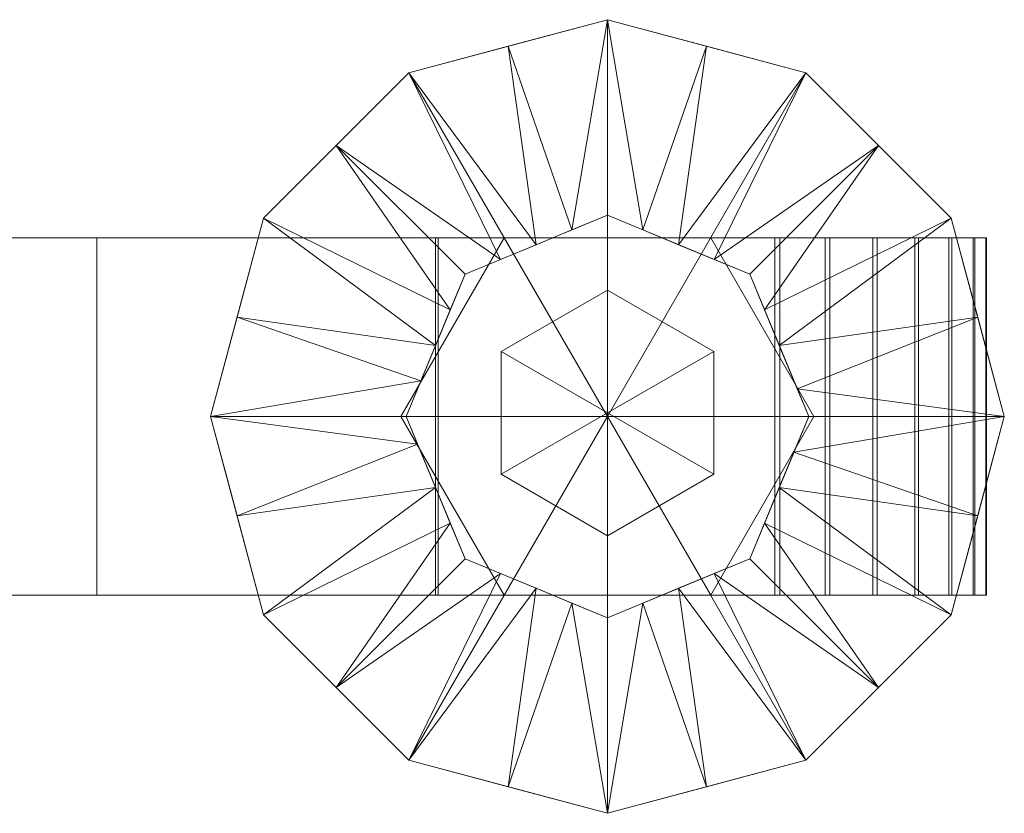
# Model space of a CAD drawing. Header units: millimetres. Extents: x -108 to 328, y -83 to 420.
# Tile 5 of 7: x 26 to 108, y -33 to 33. Entities that reach past the tile are written whole.
import ezdxf

# ---------------------------------------------------------------- set-up
doc = ezdxf.new("R2010")
doc.units = ezdxf.units.MM
doc.layers.add('M-520-M_DRAINAGE_FW', color=2, linetype='Continuous', lineweight=30)

# ---------------------------------------------------------------- blocks, each defined once
blk = doc.blocks.new('AmericanStandard_BathAndShowerMixer_withHandspray_Codie__FFASB211-6T1500BT0_ - Codie Exposed Bath _ Shower Mixer with Handspray-4303-3D View 1')
at = {"layer": 'M-520-M_DRAINAGE_FW', "lineweight": 9}
mesh = blk.add_polyface(dxfattribs=at)
corners = [(74.998, 0), (41.713, 0), (46.172, 16.642), (58.355, 28.825), (74.998, 33.285), (91.64, 28.825), (103.823, 16.642), (108.282, 0)]
mesh.append_faces([[corners[k] for k in face] for face in [(2, 3, 0, 1)]], dxfattribs={"vtx1": -1})
mesh.append_faces([[corners[k] for k in face] for face in [(4, 5, 0, 3)]], dxfattribs={"vtx1": -1, "vtx2": -1})
mesh.append_faces([[corners[k] for k in face] for face in [(6, 7, 0, 5)]], dxfattribs={"vtx2": -1})
mesh = blk.add_polyface(dxfattribs=at)
corners = [(108.282, 0, 7), (103.823, 16.642, 7), (91.64, 28.825, 7), (74.998, 33.285, 7), (58.355, 28.825, 7), (46.172, 16.642, 7), (41.713, 0, 7), (58.114, 0, 25.868), (63.059, 11.938, 25.868), (74.998, 16.883, 25.868), (86.936, 11.938, 25.868), (91.881, 0, 25.868), (60.587, 5.969, 25.868), (69.028, 14.411, 25.868), (80.967, 14.411, 25.868), (89.408, 5.969, 25.868), (61.823, 8.954, 25.868), (88.172, 8.954, 25.868), (66.676, 31.055, 7), (72.013, 15.647, 25.868), (43.943, 8.321, 7), (59.351, 2.985, 25.868), (83.319, 31.055, 7), (77.982, 15.647, 25.868), (90.92, 2.32, 25.868), (106.052, 8.321, 7), (66.044, 13.174, 25.868), (83.951, 13.174, 25.868), (52.264, 22.734, 7), (97.731, 22.734, 7)]
mesh.append_faces([[corners[k] for k in face] for face in [(26, 28, 8), (4, 13, 18), (2, 27, 29), (14, 22, 23), (17, 29, 10), (3, 23, 22), (6, 21, 20), (28, 26, 4), (5, 16, 28)]], dxfattribs={"vtx0": -1, "vtx1": -1})
mesh.append_faces([[corners[k] for k in face] for face in [(3, 19, 9), (2, 14, 27), (5, 12, 16), (12, 5, 20), (18, 13, 19), (17, 1, 29), (15, 25, 1), (24, 0, 25), (3, 9, 23), (14, 2, 22), (29, 27, 10), (25, 15, 24)]], dxfattribs={"vtx0": -1, "vtx2": -1})
mesh.append_faces([[corners[k] for k in face] for face in [(21, 12, 20), (17, 15, 1), (3, 18, 19), (16, 8, 28), (26, 13, 4)]], dxfattribs={"vtx1": -1, "vtx2": -1})
mesh.append_faces([[corners[k] for k in face] for face in [(6, 7, 21), (24, 11, 0)]], dxfattribs={"vtx2": -1})
mesh = blk.add_polyface(dxfattribs=at)
corners = [(108.282, 0), (103.823, 16.642), (91.64, 28.825), (74.998, 33.285), (58.355, 28.825), (46.172, 16.642), (41.713, 0), (41.713, 0, 7), (46.172, 16.642, 7), (58.355, 28.825, 7), (74.998, 33.285, 7), (91.64, 28.825, 7), (103.823, 16.642, 7), (108.282, 0, 7), (52.264, 22.734, 7), (52.264, 22.734), (43.943, 8.321), (43.943, 8.321, 7), (66.676, 31.055, 7), (66.676, 31.055), (106.671, 6.011), (106.052, 8.321, 7), (97.731, 22.734), (97.731, 22.734, 7), (83.319, 31.055, 7), (83.319, 31.055)]
mesh.append_faces([[corners[k] for k in face] for face in [(17, 16, 6, 7)]], dxfattribs={"vtx0": -1})
mesh.append_faces([[corners[k] for k in face] for face in [(1, 21, 20), (21, 1, 12)]], dxfattribs={"vtx0": -1, "vtx1": -1})
mesh.append_faces([[corners[k] for k in face] for face in [(8, 5, 16, 17), (9, 4, 15, 14), (18, 19, 4, 9), (14, 15, 5, 8), (10, 3, 19, 18), (20, 21, 13), (22, 23, 12, 1), (23, 22, 2, 11), (3, 10, 24), (11, 2, 25)]], dxfattribs={"vtx0": -1, "vtx2": -1})
mesh.append_faces([[corners[k] for k in face] for face in [(25, 3, 24, 11)]], dxfattribs={"vtx1": -1, "vtx3": -1})
mesh.append_faces([[corners[k] for k in face] for face in [(13, 0, 20)]], dxfattribs={"vtx2": -1})
mesh = blk.add_polyface(dxfattribs=at)
corners = [(91.881, 0, 25.868), (86.936, 11.938, 25.868), (74.998, 16.883, 25.868), (63.059, 11.938, 25.868), (58.114, 0, 25.868), (74.998, 0, 25.868)]
mesh.append_faces([[corners[k] for k in face] for face in [(5, 2, 3, 4)]], dxfattribs={"vtx0": -1})
mesh.append_faces([[corners[k] for k in face] for face in [(5, 0, 1, 2)]], dxfattribs={"vtx3": -1})
mesh = blk.add_polyface(dxfattribs=at)
corners = [(-90, 15, 43.7), (-94.529, 15, 44.296), (-98.75, 15, 46.045), (-102.374, 15, 48.826), (-105.155, 15, 52.45), (-106.904, 15, 56.671), (-107.5, 15, 61.2), (-106.904, 15, 65.729), (-105.155, 15, 69.95), (-102.374, 15, 73.574), (-98.75, 15, 76.355), (-94.529, 15, 78.104), (-90, 15, 78.7), (-61.022, 15, 79.236), (-32.084, 15, 80.842), (0.048, 15, 82.031), (32.18, 15, 80.844), (60.794, 15, 79.244), (89.448, 15, 78.673), (93.654, 15, 78.151), (97.611, 15, 76.631), (101.085, 15, 74.204), (103.873, 15, 71.011), (105.811, 15, 67.241), (106.783, 15, 63.116), (106.734, 15, 58.877), (105.666, 15, 54.776), (103.642, 15, 51.052), (100.781, 15, 47.924), (97.251, 15, 45.578), (93.26, 15, 44.151), (89.042, 15, 43.726), (60.592, 15, 43.148), (32.18, 15, 41.556), (0.048, 15, 40.369), (-32.084, 15, 41.558), (-61.022, 15, 43.164)]
mesh.append_faces([[corners[k] for k in face] for face in [(9, 3, 4, 8), (10, 2, 3, 9), (11, 1, 2, 10), (12, 0, 1, 11), (17, 31, 32, 16), (18, 30, 31, 17), (21, 27, 28), (22, 26, 27, 21), (8, 4, 5, 7), (0, 12, 13), (26, 22, 23), (30, 18, 19)]], dxfattribs={"vtx0": -1, "vtx2": -1})
mesh.append_faces([[corners[k] for k in face] for face in [(14, 34, 35, 36), (34, 14, 15, 16)]], dxfattribs={"vtx0": -1, "vtx3": -1})
mesh.append_faces([[corners[k] for k in face] for face in [(25, 26, 23, 24), (6, 7, 5)]], dxfattribs={"vtx1": -1})
mesh.append_faces([[corners[k] for k in face] for face in [(33, 34, 16, 32)]], dxfattribs={"vtx1": -1, "vtx2": -1})
mesh.append_faces([[corners[k] for k in face] for face in [(36, 0, 13, 14), (29, 30, 19, 20), (28, 29, 20, 21)]], dxfattribs={"vtx1": -1, "vtx3": -1})
mesh = blk.add_polyface(dxfattribs=at)
corners = [(-83.663, -15, 43.726), (-66.342, -15, 43.726), (-57.682, 0, 43.726), (-66.342, 15, 43.726), (-83.663, 15, 43.726), (-92.323, 0, 43.726), (83.663, -15, 43.726), (92.323, 0, 43.726), (83.663, 15, 43.726), (66.342, 15, 43.726), (57.682, 0, 43.726), (66.342, -15, 43.726)]
mesh.append_faces([[corners[k] for k in face] for face in [(4, 5, 0, 3), (1, 2, 3, 0)]], dxfattribs={"vtx2": -1})
mesh.append_faces([[corners[k] for k in face] for face in [(9, 10, 11, 6), (6, 7, 8, 9)]], dxfattribs={"vtx3": -1})
mesh = blk.add_polyface(dxfattribs=at)
corners = [(-83.663, -15, 15), (-92.323, 0, 15), (-83.663, 15, 15), (-66.342, 15, 15), (-57.682, 0, 15), (-66.342, -15, 15), (83.663, -15, 15), (66.342, -15, 15), (57.682, 0, 15), (66.342, 15, 15), (83.663, 15, 15), (92.323, 0, 15)]
mesh.append_faces([[corners[k] for k in face] for face in [(10, 11, 6, 9), (7, 8, 9, 6)]], dxfattribs={"vtx2": -1})
mesh.append_faces([[corners[k] for k in face] for face in [(3, 4, 5, 0), (0, 1, 2, 3)]], dxfattribs={"vtx3": -1})
mesh = blk.add_polyface(dxfattribs=at)
corners = [(32.18, -15, 41.556), (0.048, -15, 40.369), (-32.084, -15, 41.558), (-32.084, 15, 41.558), (0.048, 15, 40.369), (32.18, 15, 41.556)]
mesh.append_faces([[corners[k] for k in face] for face in [(2, 3, 4, 1), (5, 0, 1, 4)]], dxfattribs={"vtx2": -1})
mesh = blk.add_polyface(dxfattribs=at)
corners = [(-32.084, -15, 80.842), (0.048, -15, 82.031), (32.18, -15, 80.844), (32.18, 15, 80.844), (0.048, 15, 82.031), (-32.084, 15, 80.842)]
mesh.append_faces([[corners[k] for k in face] for face in [(2, 3, 4, 1), (5, 0, 1, 4)]], dxfattribs={"vtx2": -1})
mesh = blk.add_polyface(dxfattribs=at)
corners = [(89.042, -15, 43.726), (60.592, -15, 43.148), (32.18, -15, 41.556), (32.18, 15, 41.556), (60.592, 15, 43.148), (89.042, 15, 43.726)]
mesh.append_faces([[corners[k] for k in face] for face in [(2, 3, 4, 1), (5, 0, 1, 4)]], dxfattribs={"vtx2": -1})
mesh = blk.add_polyface(dxfattribs=at)
corners = [(32.18, -15, 80.844), (60.794, -15, 79.244), (89.448, -15, 78.673), (89.448, 15, 78.673), (60.794, 15, 79.244), (32.18, 15, 80.844)]
mesh.append_faces([[corners[k] for k in face] for face in [(2, 3, 4, 1), (5, 0, 1, 4)]], dxfattribs={"vtx2": -1})
mesh = blk.add_polyface(dxfattribs=at)
corners = [(57.682, 0, 43.726), (66.342, 15, 43.726), (66.342, 15, 15), (57.682, 0, 15)]
mesh.append_faces([[corners[k] for k in face] for face in [(0, 1, 2, 3)]])
mesh = blk.add_polyface(dxfattribs=at)
corners = [(66.342, 15, 43.726), (83.663, 15, 43.726), (83.663, 15, 15), (66.342, 15, 15)]
mesh.append_faces([[corners[k] for k in face] for face in [(3, 0, 1, 2)]])
mesh = blk.add_polyface(dxfattribs=at)
corners = [(83.663, 15, 43.726), (92.323, 0, 43.726), (92.323, 0, 15), (83.663, 15, 15)]
mesh.append_faces([[corners[k] for k in face] for face in [(3, 0, 1, 2)]])
mesh = blk.add_polyface(dxfattribs=at)
corners = [(89.448, -15, 78.673), (93.654, -15, 78.151), (97.611, -15, 76.631), (101.085, -15, 74.204), (103.873, -15, 71.011), (105.811, -15, 67.241), (106.783, -15, 63.116), (106.734, -15, 58.877), (105.666, -15, 54.776), (103.642, -15, 51.052), (100.781, -15, 47.924), (97.251, -15, 45.578), (93.26, -15, 44.151), (89.042, -15, 43.726), (89.042, 15, 43.726), (93.26, 15, 44.151), (97.251, 15, 45.578), (100.781, 15, 47.924), (103.642, 15, 51.052), (105.666, 15, 54.776), (106.734, 15, 58.877), (106.783, 15, 63.116), (105.811, 15, 67.241), (103.873, 15, 71.011), (101.085, 15, 74.204), (97.611, 15, 76.631), (93.654, 15, 78.151), (89.448, 15, 78.673)]
mesh.append_faces([[corners[k] for k in face] for face in [(1, 26, 27, 0)]], dxfattribs={"vtx0": -1})
mesh.append_faces([[corners[k] for k in face] for face in [(9, 18, 19, 8), (10, 17, 18, 9), (8, 19, 20, 7), (11, 16, 17, 10), (7, 20, 21, 6), (6, 21, 22, 5), (5, 22, 23, 4), (2, 25, 26, 1), (3, 24, 25, 2), (4, 23, 24, 3)]], dxfattribs={"vtx0": -1, "vtx2": -1})
mesh.append_faces([[corners[k] for k in face] for face in [(14, 15, 12, 13)]], dxfattribs={"vtx1": -1})
mesh.append_faces([[corners[k] for k in face] for face in [(15, 16, 11, 12)]], dxfattribs={"vtx1": -1, "vtx3": -1})
mesh = blk.add_polyface(dxfattribs=at)
corners = [(74.998, 10.6), (66.077, 5.45), (66.077, -4.85), (74.998, -10), (74.998, 0.3)]
mesh.append_faces([[corners[k] for k in face] for face in [(0, 1, 4)]], dxfattribs={"vtx1": -1})
mesh.append_faces([[corners[k] for k in face] for face in [(2, 3, 4, 1)]], dxfattribs={"vtx2": -1})
mesh = blk.add_polyface(dxfattribs=at)
corners = [(74.998, 10.6, -18.8), (66.077, 5.45, -18.8), (66.077, -4.85, -18.8), (74.998, -10, -18.8), (74.998, -10), (66.077, -4.85), (66.077, 5.45), (74.998, 10.6)]
mesh.append_faces([[corners[k] for k in face] for face in [(4, 5, 2, 3)]], dxfattribs={"vtx1": -1})
mesh.append_faces([[corners[k] for k in face] for face in [(1, 2, 5, 6)]], dxfattribs={"vtx1": -1, "vtx3": -1})
mesh.append_faces([[corners[k] for k in face] for face in [(6, 7, 0, 1)]], dxfattribs={"vtx3": -1})
mesh = blk.add_polyface(dxfattribs=at)
corners = [(74.998, 0.3, -18.8), (74.998, -10, -18.8), (66.077, -4.85, -18.8), (66.077, 5.45, -18.8), (74.998, 10.6, -18.8)]
mesh.append_faces([[corners[k] for k in face] for face in [(1, 2, 0)]], dxfattribs={"vtx1": -1})
mesh.append_faces([[corners[k] for k in face] for face in [(3, 4, 0, 2)]], dxfattribs={"vtx2": -1})
mesh = blk.add_polyface(dxfattribs=at)
corners = [(74.998, -10), (83.918, -4.85), (83.918, 5.45), (74.998, 10.6), (74.998, 0.3)]
mesh.append_faces([[corners[k] for k in face] for face in [(2, 3, 4)]], dxfattribs={"vtx2": -1})
mesh.append_faces([[corners[k] for k in face] for face in [(4, 0, 1, 2)]], dxfattribs={"vtx3": -1})
mesh = blk.add_polyface(dxfattribs=at)
corners = [(74.998, -10, -18.8), (83.918, -4.85, -18.8), (83.918, 5.45, -18.8), (74.998, 10.6, -18.8), (74.998, 10.6), (83.918, 5.45), (83.918, -4.85), (74.998, -10)]
mesh.append_faces([[corners[k] for k in face] for face in [(4, 5, 2, 3)]], dxfattribs={"vtx1": -1})
mesh.append_faces([[corners[k] for k in face] for face in [(1, 2, 5, 6)]], dxfattribs={"vtx1": -1, "vtx3": -1})
mesh.append_faces([[corners[k] for k in face] for face in [(6, 7, 0, 1)]], dxfattribs={"vtx3": -1})
mesh = blk.add_polyface(dxfattribs=at)
corners = [(74.998, 0.3, -18.8), (74.998, 10.6, -18.8), (83.918, 5.45, -18.8), (83.918, -4.85, -18.8), (74.998, -10, -18.8)]
mesh.append_faces([[corners[k] for k in face] for face in [(3, 4, 0)]], dxfattribs={"vtx2": -1})
mesh.append_faces([[corners[k] for k in face] for face in [(0, 1, 2, 3)]], dxfattribs={"vtx3": -1})
mesh = blk.add_polyface(dxfattribs=at)
corners = [(66.342, -15, 43.726), (57.682, 0, 43.726), (57.682, 0, 15), (66.342, -15, 15)]
mesh.append_faces([[corners[k] for k in face] for face in [(0, 1, 2, 3)]])
mesh = blk.add_polyface(dxfattribs=at)
corners = [(92.323, 0, 43.726), (83.663, -15, 43.726), (83.663, -15, 15), (92.323, 0, 15)]
mesh.append_faces([[corners[k] for k in face] for face in [(3, 0, 1, 2)]])
mesh = blk.add_polyface(dxfattribs=at)
corners = [(74.998, 0), (108.282, 0), (103.823, -16.642), (91.64, -28.825), (74.998, -33.285), (58.355, -28.825), (46.172, -16.642), (41.713, 0)]
mesh.append_faces([[corners[k] for k in face] for face in [(0, 5, 6, 7)]], dxfattribs={"vtx0": -1})
mesh.append_faces([[corners[k] for k in face] for face in [(0, 3, 4, 5)]], dxfattribs={"vtx0": -1, "vtx3": -1})
mesh.append_faces([[corners[k] for k in face] for face in [(2, 3, 0, 1)]], dxfattribs={"vtx1": -1})
mesh = blk.add_polyface(dxfattribs=at)
corners = [(41.713, 0, 7), (46.172, -16.642, 7), (58.355, -28.825, 7), (74.998, -33.285, 7), (91.64, -28.825, 7), (103.823, -16.642, 7), (108.282, 0, 7), (91.881, 0, 25.868), (86.936, -11.938, 25.868), (74.998, -16.883, 25.868), (63.059, -11.938, 25.868), (58.114, 0, 25.868), (89.408, -5.969, 25.868), (80.967, -14.411, 25.868), (69.028, -14.411, 25.868), (60.587, -5.969, 25.868), (88.172, -8.954, 25.868), (83.319, -31.055, 7), (77.982, -15.647, 25.868), (106.052, -8.321, 7), (90.644, -2.985, 25.868), (59.075, -2.32, 25.868), (43.943, -8.321, 7), (66.676, -31.055, 7), (52.264, -22.734, 7), (83.951, -13.174, 25.868), (61.823, -8.954, 25.868), (66.044, -13.174, 25.868), (72.013, -15.647, 25.868), (97.731, -22.734, 7)]
mesh.append_faces([[corners[k] for k in face] for face in [(25, 29, 8), (26, 24, 10), (4, 13, 17), (29, 25, 4), (3, 28, 23), (24, 26, 1), (10, 24, 27), (6, 20, 19), (28, 3, 9), (5, 16, 29)]], dxfattribs={"vtx0": -1, "vtx1": -1})
mesh.append_faces([[corners[k] for k in face] for face in [(14, 2, 23), (5, 12, 16), (3, 18, 9), (12, 5, 19), (17, 13, 18), (15, 22, 1), (21, 0, 22), (2, 14, 27), (22, 15, 21)]], dxfattribs={"vtx0": -1, "vtx2": -1})
mesh.append_faces([[corners[k] for k in face] for face in [(20, 12, 19), (3, 17, 18), (16, 8, 29), (24, 2, 27), (25, 13, 4), (26, 15, 1), (28, 14, 23)]], dxfattribs={"vtx1": -1, "vtx2": -1})
mesh.append_faces([[corners[k] for k in face] for face in [(6, 7, 20), (21, 11, 0)]], dxfattribs={"vtx2": -1})
mesh = blk.add_polyface(dxfattribs=at)
corners = [(41.713, 0), (46.172, -16.642), (58.355, -28.825), (74.998, -33.285), (91.64, -28.825), (103.823, -16.642), (108.282, 0), (108.282, 0, 7), (103.823, -16.642, 7), (91.64, -28.825, 7), (74.998, -33.285, 7), (58.355, -28.825, 7), (46.172, -16.642, 7), (41.713, 0, 7), (106.671, -6.011, 7), (106.052, -8.321), (97.731, -22.734), (97.731, -22.734, 7), (83.319, -31.055, 7), (83.319, -31.055), (43.324, -6.011), (43.943, -8.321, 7), (52.264, -22.734), (52.264, -22.734, 7), (66.676, -31.055, 7), (66.676, -31.055)]
mesh.append_faces([[corners[k] for k in face] for face in [(8, 15, 14), (1, 21, 20)]], dxfattribs={"vtx0": -1, "vtx1": -1})
mesh.append_faces([[corners[k] for k in face] for face in [(16, 17, 9, 4), (18, 19, 4, 9), (5, 8, 17, 16), (10, 3, 19, 18), (23, 22, 2, 11), (20, 21, 13), (22, 23, 12, 1), (11, 2, 25), (3, 10, 24)]], dxfattribs={"vtx0": -1, "vtx2": -1})
mesh.append_faces([[corners[k] for k in face] for face in [(5, 15, 8), (15, 6, 14), (12, 21, 1)]], dxfattribs={"vtx1": -1, "vtx2": -1})
mesh.append_faces([[corners[k] for k in face] for face in [(24, 11, 25, 3)]], dxfattribs={"vtx1": -1, "vtx3": -1})
mesh.append_faces([[corners[k] for k in face] for face in [(6, 7, 14), (13, 0, 20)]], dxfattribs={"vtx2": -1})
mesh = blk.add_polyface(dxfattribs=at)
corners = [(58.114, 0, 25.868), (63.059, -11.938, 25.868), (74.998, -16.883, 25.868), (86.936, -11.938, 25.868), (91.881, 0, 25.868), (74.998, 0, 25.868)]
mesh.append_faces([[corners[k] for k in face] for face in [(3, 4, 5, 2)]], dxfattribs={"vtx2": -1})
mesh.append_faces([[corners[k] for k in face] for face in [(5, 0, 1, 2)]], dxfattribs={"vtx3": -1})
mesh = blk.add_polyface(dxfattribs=at)
corners = [(-90, -15, 43.7), (-61.022, -15, 43.164), (-32.084, -15, 41.558), (0.048, -15, 40.369), (32.18, -15, 41.556), (60.592, -15, 43.148), (89.042, -15, 43.726), (93.26, -15, 44.151), (97.251, -15, 45.578), (100.781, -15, 47.924), (103.642, -15, 51.052), (105.666, -15, 54.776), (106.734, -15, 58.877), (106.783, -15, 63.116), (105.811, -15, 67.241), (103.873, -15, 71.011), (101.085, -15, 74.204), (97.611, -15, 76.631), (93.654, -15, 78.151), (89.448, -15, 78.673), (60.794, -15, 79.244), (32.18, -15, 80.844), (0.048, -15, 82.031), (-32.084, -15, 80.842), (-61.022, -15, 79.236), (-90, -15, 78.7), (-94.529, -15, 78.104), (-98.75, -15, 76.355), (-102.374, -15, 73.574), (-105.155, -15, 69.95), (-106.904, -15, 65.729), (-107.5, -15, 61.2), (-106.904, -15, 56.671), (-105.155, -15, 52.45), (-102.374, -15, 48.826), (-98.75, -15, 46.045), (-94.529, -15, 44.296)]
mesh.append_faces([[corners[k] for k in face] for face in [(14, 12, 13)]], dxfattribs={"vtx0": -1})
mesh.append_faces([[corners[k] for k in face] for face in [(34, 28, 29, 33), (35, 27, 28, 34), (36, 26, 27, 35), (0, 25, 26, 36), (6, 19, 20, 5), (10, 15, 16, 9), (9, 16, 17), (5, 20, 21), (33, 29, 30, 32), (25, 0, 1), (15, 10, 11), (19, 6, 7)]], dxfattribs={"vtx0": -1, "vtx2": -1})
mesh.append_faces([[corners[k] for k in face] for face in [(22, 2, 3, 4)]], dxfattribs={"vtx0": -1, "vtx3": -1})
mesh.append_faces([[corners[k] for k in face] for face in [(31, 32, 30)]], dxfattribs={"vtx1": -1})
mesh.append_faces([[corners[k] for k in face] for face in [(23, 24, 2, 22)]], dxfattribs={"vtx1": -1, "vtx2": -1})
mesh.append_faces([[corners[k] for k in face] for face in [(24, 25, 1, 2), (21, 22, 4, 5), (17, 18, 8, 9), (18, 19, 7, 8), (14, 15, 11, 12)]], dxfattribs={"vtx1": -1, "vtx3": -1})
mesh = blk.add_polyface(dxfattribs=at)
corners = [(83.663, -15, 43.726), (66.342, -15, 43.726), (66.342, -15, 15), (83.663, -15, 15)]
mesh.append_faces([[corners[k] for k in face] for face in [(0, 1, 2, 3)]])

msp = doc.modelspace()

# ---------------------------------------------------------------- block references
at = {"layer": 'M-520-M_DRAINAGE_FW', "lineweight": 9}
msp.add_blockref('AmericanStandard_BathAndShowerMixer_withHandspray_Codie__FFASB211-6T1500BT0_ - Codie Exposed Bath _ Shower Mixer with Handspray-4303-3D View 1', (0, 0), dxfattribs=at)

doc.saveas('drawing.dxf')
